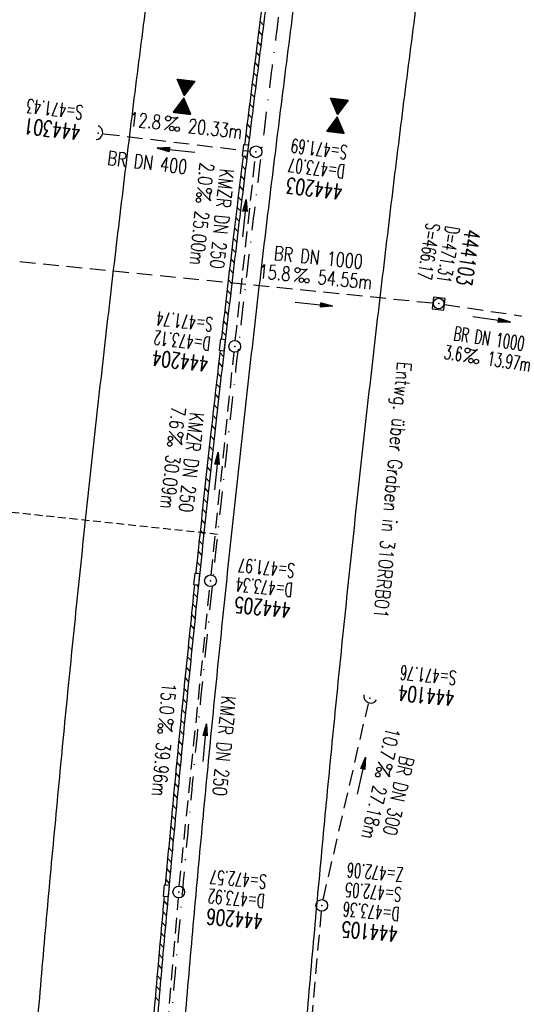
# Model space of a CAD drawing. Extents: x 459406 to 461721, y 413308 to 423218.
# Tile 118 of 256: x 460991 to 461054, y 417390 to 417516. Entities that reach past the tile are written whole.
import ezdxf
from ezdxf.enums import TextEntityAlignment as Align

# ---------------------------------------------------------------- set-up
doc = ezdxf.new("R2010")
doc.units = 0
doc.header["$LTSCALE"] = 2
doc.header["$MEASUREMENT"] = 0
for name, pattern in [('AUSGEZOGEN', [0]), ('GESTRICH-X2', [1.5, 1, -0.5]), ('GESTRICHELT', [0.75, 0.5, -0.25]), ('STRICHPT-X3', [3, 1.5, -0.75, 0, -0.75])]:
    doc.linetypes.add(name, pattern=pattern)
doc.layers.get('0').update_dxf_attribs({"linetype": 'AUSGEZOGEN'})
for name, color, linetype in [('ACHSE', 1, 'STRICHPT-X3'), ('FBR', 8, 'CONTINUOUS'), ('GEF', 7, 'AUSGEZOGEN'), ('HEKTOM', 1, 'GESTRICHELT'), ('KANAL', 7, 'GESTRICH-X2'), ('PFEIL', 7, 'CONTINUOUS'), ('RINNE', 200, 'CONTINUOUS'), ('SCHACHTNR', 6, 'CONTINUOUS'), ('SCHRIFT', 7, 'AUSGEZOGEN'), ('SCHSYMBOL', 7, 'AUSGEZOGEN'), ('TEXTO', 4, 'CONTINUOUS'), ('TEXTU', 4, 'CONTINUOUS')]:
    doc.layers.add(name, color=color, linetype=linetype)
doc.styles.add('ROMANS', font='romans.shx', dxfattribs={"width": 0.8})

# ---------------------------------------------------------------- blocks, each defined once
blk = doc.blocks.new('PROM')
blk.add_line((1.57, 1.82), (0.02, 0.02))
for centre, radius in [((0.32, 1.51), 0.317), ((0.94, 0.29), 0.283), ((1.64, 0.29), 0.283)]:
    blk.add_circle(centre, radius)
blk.add_arc((0.99, 2.68), 1.03, 239.1414, 303.3549)
blk = doc.blocks.new('PFEIL2')
at = {"color": 0}
for p, q in [((0.88, 0), (-2.4, -0.01)), ((0.88, -0.27), (0.88, 0.28)), ((0.88, 0.28), (2.43, 0.01)), ((0.91, 0.27), (0.88, 0.26)), ((0.97, 0.26), (0.88, 0.25)), ((1.02, 0.25), (0.88, 0.23)), ((1.07, 0.24), (0.88, 0.21)), ((1.13, 0.23), (0.88, 0.19)), ((1.18, 0.22), (0.88, 0.17)), ((1.24, 0.21), (0.88, 0.15)), ((1.29, 0.21), (0.88, 0.14)), ((1.34, 0.2), (0.88, 0.12)), ((1.4, 0.19), (0.88, 0.1)), ((1.45, 0.18), (0.88, 0.08)), ((1.51, 0.17), (0.88, 0.06)), ((1.56, 0.16), (0.88, 0.04)), ((1.61, 0.15), (0.88, 0.02)), ((1.67, 0.14), (0.88, 0.01)), ((1.72, 0.13), (0.88, -0.01)), ((1.78, 0.12), (0.88, -0.03)), ((1.83, 0.11), (0.88, -0.05)), ((1.88, 0.1), (0.88, -0.07)), ((1.94, 0.09), (0.88, -0.09)), ((2.05, 0.08), (0.88, -0.12)), ((1.99, 0.08), (0.88, -0.11)), ((2.1, 0.07), (0.88, -0.14)), ((2.15, 0.06), (0.88, -0.16)), ((2.21, 0.05), (0.88, -0.18)), ((2.26, 0.04), (0.88, -0.2)), ((2.32, 0.03), (0.88, -0.22)), ((2.37, 0.02), (0.88, -0.23)), ((2.42, 0.01), (0.88, -0.25)), ((2.43, 0.01), (0.88, -0.27))]:
    blk.add_line(p, q, dxfattribs=at)
blk = doc.blocks.new('20')
blk.add_lwpolyline([(-0.75, -0.75), (0.75, -0.75), (0.75, 0.75), (-0.75, 0.75)], close=True)
blk.add_circle((0, 0), 0.676)
blk.add_point((0, 0))
blk = doc.blocks.new('40')
at = {"color": 0}
blk.add_arc((0.02, 0.31), 0.91, 192.5363, 347.4637, dxfattribs=at)
blk.add_point((0, 0), dxfattribs=at)
blk = doc.blocks.new('GST')
at = {"color": 0}
blk.add_circle((0, 0), 0.75, dxfattribs=at)
blk.add_point((0, 0), dxfattribs=at)
blk = doc.blocks.new('10')
blk.add_blockref('GST', (0, 0))
blk = doc.blocks.new('42')
at = {"color": 0}
blk.add_arc((-0.02, -0.31), 0.91, 12.5363, 167.4637, dxfattribs=at)
blk.add_point((0, 0), dxfattribs=at)
blk = doc.blocks.new('*X12')
at = {"color": 0}
for p, q in [((379.636, 182.407), (379.645, 182.415)), ((379.64, 182.401), (379.654, 182.415)), ((379.643, 182.395), (379.663, 182.415)), ((379.646, 182.39), (379.672, 182.415)), ((379.649, 182.384), (379.68, 182.415)), ((379.653, 182.379), (379.689, 182.415)), ((379.656, 182.373), (379.698, 182.415)), ((379.659, 182.367), (379.707, 182.415)), ((379.662, 182.362), (379.716, 182.415)), ((379.665, 182.356), (379.725, 182.415)), ((379.669, 182.351), (379.733, 182.415)), ((379.672, 182.345), (379.742, 182.415)), ((379.675, 182.339), (379.751, 182.415)), ((379.678, 182.334), (379.76, 182.415)), ((379.682, 182.328), (379.769, 182.415)), ((379.685, 182.323), (379.778, 182.415)), ((379.688, 182.317), (379.786, 182.415)), ((379.691, 182.311), (379.795, 182.415)), ((379.695, 182.306), (379.804, 182.415)), ((379.698, 182.3), (379.813, 182.415)), ((379.701, 182.295), (379.822, 182.415)), ((379.704, 182.289), (379.831, 182.415)), ((379.708, 182.283), (379.839, 182.415)), ((379.711, 182.278), (379.848, 182.415)), ((379.714, 182.272), (379.857, 182.415)), ((379.717, 182.267), (379.866, 182.415)), ((379.72, 182.261), (379.875, 182.415)), ((379.724, 182.255), (379.884, 182.415)), ((379.727, 182.25), (379.892, 182.415)), ((379.73, 182.244), (379.901, 182.415)), ((379.733, 182.239), (379.91, 182.415)), ((379.737, 182.233), (379.919, 182.415)), ((379.74, 182.227), (379.928, 182.415)), ((379.743, 182.222), (379.937, 182.415)), ((379.746, 182.216), (379.946, 182.415)), ((379.75, 182.21), (379.954, 182.415)), ((379.753, 182.205), (379.963, 182.415)), ((379.756, 182.199), (379.972, 182.415)), ((379.759, 182.194), (379.981, 182.415)), ((379.763, 182.188), (379.99, 182.415)), ((379.766, 182.182), (379.999, 182.415)), ((379.769, 182.177), (380.007, 182.415)), ((379.772, 182.171), (380.016, 182.415)), ((379.775, 182.166), (380.025, 182.415)), ((379.779, 182.16), (380.034, 182.415)), ((379.782, 182.154), (380.043, 182.415)), ((379.785, 182.149), (380.052, 182.415)), ((379.788, 182.143), (380.06, 182.415)), ((379.792, 182.138), (380.069, 182.415)), ((379.795, 182.132), (380.078, 182.415)), ((379.798, 182.126), (380.087, 182.415)), ((379.801, 182.121), (380.096, 182.415)), ((379.805, 182.115), (380.105, 182.415)), ((379.808, 182.11), (380.113, 182.415)), ((379.811, 182.104), (380.122, 182.415)), ((379.814, 182.098), (380.131, 182.415)), ((379.818, 182.093), (380.14, 182.415)), ((379.821, 182.087), (380.149, 182.415)), ((379.824, 182.082), (380.158, 182.415)), ((379.827, 182.076), (380.166, 182.415)), ((379.83, 182.07), (380.175, 182.415)), ((379.834, 182.065), (380.184, 182.415)), ((379.837, 182.059), (380.193, 182.415)), ((379.84, 182.054), (380.202, 182.415)), ((379.843, 182.048), (380.211, 182.415)), ((379.847, 182.042), (380.22, 182.415)), ((379.85, 182.037), (380.228, 182.415)), ((379.853, 182.031), (380.237, 182.415)), ((379.856, 182.026), (380.246, 182.415)), ((379.86, 182.02), (380.255, 182.415)), ((379.863, 182.014), (380.264, 182.415)), ((379.866, 182.009), (380.273, 182.415)), ((379.869, 182.003), (380.281, 182.415)), ((379.873, 181.998), (380.29, 182.415)), ((379.876, 181.992), (380.299, 182.415)), ((379.879, 181.986), (380.308, 182.415)), ((379.882, 181.981), (380.317, 182.415)), ((379.885, 181.975), (380.326, 182.415)), ((379.889, 181.97), (380.334, 182.415)), ((379.892, 181.964), (380.343, 182.415)), ((379.895, 181.958), (380.352, 182.415)), ((379.898, 181.953), (380.361, 182.415)), ((379.902, 181.947), (380.37, 182.415)), ((379.905, 181.942), (380.379, 182.415)), ((379.908, 181.936), (380.387, 182.415)), ((379.911, 181.93), (380.396, 182.415)), ((379.915, 181.925), (380.405, 182.415)), ((379.918, 181.919), (380.414, 182.415)), ((379.921, 181.914), (380.423, 182.415)), ((379.924, 181.908), (380.432, 182.415)), ((379.928, 181.902), (380.44, 182.415)), ((379.931, 181.897), (380.449, 182.415)), ((379.934, 181.891), (380.458, 182.415)), ((379.937, 181.885), (380.467, 182.415)), ((379.94, 181.88), (380.476, 182.415)), ((379.944, 181.874), (380.485, 182.415)), ((379.947, 181.869), (380.494, 182.415)), ((379.95, 181.863), (380.502, 182.415)), ((379.953, 181.857), (380.511, 182.415)), ((379.957, 181.852), (380.52, 182.415)), ((379.96, 181.846), (380.529, 182.415)), ((379.963, 181.841), (380.538, 182.415)), ((379.966, 181.835), (380.547, 182.415)), ((379.97, 181.829), (380.555, 182.415)), ((379.973, 181.824), (380.564, 182.415)), ((379.976, 181.818), (380.573, 182.415)), ((379.979, 181.813), (380.582, 182.415)), ((379.983, 181.807), (380.591, 182.415)), ((379.986, 181.801), (380.6, 182.415)), ((379.989, 181.796), (380.608, 182.415)), ((379.992, 181.79), (380.617, 182.415)), ((379.995, 181.785), (380.626, 182.415)), ((379.999, 181.779), (380.635, 182.415)), ((380.002, 181.773), (380.644, 182.415)), ((380.005, 181.768), (380.653, 182.415)), ((380.008, 181.762), (380.661, 182.415)), ((380.012, 181.757), (380.67, 182.415)), ((380.015, 181.751), (380.679, 182.415)), ((380.018, 181.745), (380.688, 182.415)), ((380.021, 181.74), (380.697, 182.415)), ((380.025, 181.734), (380.706, 182.415)), ((380.028, 181.729), (380.714, 182.415)), ((380.031, 181.723), (380.723, 182.415)), ((380.034, 181.717), (380.732, 182.415)), ((380.038, 181.712), (380.741, 182.415)), ((380.041, 181.706), (380.75, 182.415)), ((380.044, 181.701), (380.759, 182.415)), ((380.047, 181.695), (380.768, 182.415)), ((380.05, 181.689), (380.776, 182.415)), ((380.054, 181.684), (380.785, 182.415)), ((380.057, 181.678), (380.794, 182.415)), ((380.06, 181.673), (380.803, 182.415)), ((380.063, 181.667), (380.812, 182.415)), ((380.067, 181.661), (380.821, 182.415)), ((380.07, 181.656), (380.829, 182.415)), ((380.073, 181.65), (380.838, 182.415)), ((380.076, 181.645), (380.847, 182.415)), ((380.08, 181.639), (380.856, 182.415)), ((380.083, 181.633), (380.865, 182.415)), ((380.086, 181.628), (380.874, 182.415)), ((380.089, 181.622), (380.882, 182.415)), ((380.093, 181.617), (380.891, 182.415)), ((380.096, 181.611), (380.9, 182.415)), ((380.099, 181.605), (380.909, 182.415)), ((380.102, 181.6), (380.918, 182.415)), ((380.105, 181.594), (380.927, 182.415)), ((380.109, 181.588), (380.935, 182.415)), ((380.112, 181.583), (380.944, 182.415)), ((380.115, 181.577), (380.953, 182.415)), ((380.118, 181.572), (380.962, 182.415)), ((380.122, 181.566), (380.971, 182.415)), ((380.125, 181.56), (380.98, 182.415)), ((380.128, 181.555), (380.988, 182.415)), ((380.131, 181.549), (380.997, 182.415)), ((380.135, 181.544), (381.006, 182.415)), ((380.138, 181.538), (381.015, 182.415)), ((380.141, 181.532), (381.024, 182.415)), ((380.144, 181.527), (381.033, 182.415)), ((380.148, 181.521), (381.042, 182.415)), ((380.151, 181.516), (381.05, 182.415)), ((380.154, 181.51), (381.059, 182.415)), ((380.157, 181.504), (381.068, 182.415)), ((380.16, 181.499), (381.077, 182.415)), ((380.164, 181.493), (381.086, 182.415)), ((380.167, 181.488), (381.095, 182.415)), ((380.17, 181.482), (381.103, 182.415)), ((380.173, 181.476), (381.112, 182.415)), ((380.177, 181.471), (381.121, 182.415)), ((380.18, 181.465), (381.13, 182.415)), ((380.183, 181.46), (381.139, 182.415)), ((380.186, 181.454), (381.148, 182.415)), ((380.19, 181.448), (381.156, 182.415)), ((380.193, 181.443), (381.165, 182.415)), ((380.196, 181.437), (381.174, 182.415)), ((380.199, 181.432), (381.183, 182.415)), ((380.203, 181.426), (381.192, 182.415)), ((380.206, 181.42), (381.201, 182.415)), ((380.209, 181.415), (381.209, 182.415)), ((380.212, 181.409), (381.218, 182.415)), ((380.215, 181.404), (381.227, 182.415)), ((380.219, 181.398), (381.236, 182.415)), ((380.222, 181.392), (381.245, 182.415)), ((380.225, 181.387), (381.254, 182.415)), ((380.228, 181.381), (381.262, 182.415)), ((380.232, 181.376), (381.271, 182.415)), ((380.235, 181.37), (381.28, 182.415)), ((380.238, 181.364), (381.289, 182.415)), ((380.241, 181.359), (381.298, 182.415)), ((380.245, 181.353), (381.307, 182.415)), ((380.248, 181.348), (381.316, 182.415)), ((380.251, 181.342), (381.324, 182.415)), ((380.254, 181.336), (381.333, 182.415)), ((380.258, 181.331), (381.342, 182.415)), ((380.261, 181.325), (381.351, 182.415)), ((380.27, 181.308), (381.344, 182.382)), ((380.274, 181.303), (381.332, 182.361)), ((380.277, 181.297), (381.32, 182.34)), ((380.28, 181.292), (381.308, 182.32)), ((380.283, 181.286), (381.296, 182.299)), ((380.287, 181.28), (381.284, 182.278)), ((380.29, 181.275), (381.272, 182.257)), ((380.293, 181.269), (381.26, 182.236)), ((380.296, 181.263), (381.248, 182.215)), ((380.3, 181.258), (381.236, 182.194)), ((380.303, 181.252), (381.224, 182.173)), ((380.306, 181.247), (381.212, 182.152)), ((380.309, 181.241), (381.2, 182.131)), ((380.313, 181.235), (381.187, 182.11)), ((380.316, 181.23), (381.175, 182.089)), ((380.319, 181.224), (381.163, 182.069)), ((380.322, 181.219), (381.151, 182.048)), ((380.325, 181.213), (381.139, 182.027)), ((380.329, 181.207), (381.127, 182.006)), ((380.332, 181.202), (381.115, 181.985)), ((380.335, 181.196), (381.103, 181.964)), ((380.338, 181.191), (381.091, 181.943)), ((380.342, 181.185), (381.079, 181.922)), ((380.345, 181.179), (381.067, 181.901)), ((380.348, 181.174), (381.055, 181.88)), ((380.351, 181.168), (381.043, 181.859)), ((380.355, 181.163), (381.031, 181.839)), ((380.358, 181.157), (381.018, 181.818)), ((380.361, 181.151), (381.006, 181.797)), ((380.364, 181.146), (380.994, 181.776)), ((380.368, 181.14), (380.982, 181.755)), ((380.371, 181.135), (380.97, 181.734)), ((380.374, 181.129), (380.958, 181.713)), ((380.377, 181.123), (380.946, 181.692)), ((380.38, 181.118), (380.934, 181.671)), ((380.384, 181.112), (380.922, 181.65)), ((380.387, 181.107), (380.91, 181.629)), ((380.39, 181.101), (380.898, 181.608)), ((380.393, 181.095), (380.886, 181.588)), ((380.397, 181.09), (380.874, 181.567)), ((380.4, 181.084), (380.861, 181.546)), ((380.403, 181.079), (380.849, 181.525)), ((380.406, 181.073), (380.837, 181.504)), ((380.41, 181.067), (380.825, 181.483)), ((380.413, 181.062), (380.813, 181.462)), ((380.416, 181.056), (380.801, 181.441)), ((380.419, 181.051), (380.789, 181.42)), ((380.423, 181.045), (380.777, 181.399)), ((380.426, 181.039), (380.765, 181.378)), ((380.429, 181.034), (380.753, 181.358)), ((380.432, 181.028), (380.741, 181.337)), ((380.435, 181.023), (380.729, 181.316)), ((380.439, 181.017), (380.717, 181.295)), ((380.442, 181.011), (380.705, 181.274)), ((380.445, 181.006), (380.692, 181.253)), ((380.448, 181), (380.68, 181.232)), ((379.629, 179.164), (380.73, 180.265)), ((379.641, 179.185), (380.727, 180.271)), ((379.642, 179.169), (380.733, 180.26)), ((379.653, 179.206), (380.724, 180.277)), ((379.665, 179.227), (380.72, 180.282)), ((379.677, 179.248), (380.717, 180.288)), ((379.689, 179.269), (380.714, 180.293)), ((379.701, 179.289), (380.711, 180.299)), ((379.713, 179.31), (380.708, 180.305)), ((379.725, 179.331), (380.704, 180.31)), ((379.737, 179.352), (380.701, 180.316)), ((379.749, 179.373), (380.698, 180.321)), ((379.762, 179.394), (380.695, 180.327)), ((379.774, 179.415), (380.691, 180.333)), ((379.786, 179.436), (380.688, 180.338)), ((379.798, 179.457), (380.685, 180.344)), ((379.81, 179.478), (380.682, 180.349)), ((379.822, 179.499), (380.678, 180.355)), ((379.834, 179.519), (380.675, 180.361)), ((379.846, 179.54), (380.672, 180.366)), ((379.858, 179.561), (380.669, 180.372)), ((379.87, 179.582), (380.665, 180.378)), ((379.882, 179.603), (380.662, 180.383)), ((379.894, 179.624), (380.659, 180.389)), ((379.906, 179.645), (380.656, 180.394)), ((379.919, 179.666), (380.653, 180.4)), ((379.931, 179.687), (380.649, 180.406)), ((379.943, 179.708), (380.646, 180.411)), ((379.955, 179.729), (380.643, 180.417)), ((379.967, 179.75), (380.64, 180.422)), ((379.979, 179.77), (380.636, 180.428)), ((379.991, 179.791), (380.633, 180.434)), ((380.003, 179.812), (380.63, 180.439)), ((380.015, 179.833), (380.627, 180.445)), ((380.027, 179.854), (380.623, 180.45)), ((380.039, 179.875), (380.62, 180.456)), ((380.051, 179.896), (380.617, 180.462)), ((380.063, 179.917), (380.614, 180.467)), ((380.075, 179.938), (380.61, 180.473)), ((380.088, 179.959), (380.607, 180.478)), ((380.1, 179.98), (380.604, 180.484)), ((380.112, 180), (380.601, 180.49)), ((380.124, 180.021), (380.598, 180.495)), ((380.136, 180.042), (380.594, 180.501)), ((380.148, 180.063), (380.591, 180.506)), ((380.16, 180.084), (380.588, 180.512)), ((380.172, 180.105), (380.585, 180.518)), ((380.184, 180.126), (380.581, 180.523)), ((380.196, 180.147), (380.578, 180.529)), ((380.208, 180.168), (380.575, 180.534)), ((380.22, 180.189), (380.572, 180.54)), ((380.232, 180.21), (380.568, 180.546)), ((380.245, 180.231), (380.565, 180.551)), ((380.257, 180.251), (380.562, 180.557)), ((380.269, 180.272), (380.559, 180.562)), ((380.281, 180.293), (380.555, 180.568)), ((380.293, 180.314), (380.552, 180.574)), ((380.305, 180.335), (380.549, 180.579)), ((380.317, 180.356), (380.546, 180.585)), ((380.329, 180.377), (380.543, 180.59)), ((380.341, 180.398), (380.539, 180.596)), ((380.353, 180.419), (380.536, 180.602)), ((380.365, 180.44), (380.533, 180.607)), ((380.377, 180.461), (380.53, 180.613)), ((380.389, 180.481), (380.526, 180.618)), ((380.401, 180.502), (380.523, 180.624)), ((380.414, 180.523), (380.52, 180.63)), ((380.426, 180.544), (380.517, 180.635)), ((380.438, 180.565), (380.513, 180.641)), ((380.45, 180.586), (380.51, 180.646)), ((380.452, 180.995), (380.668, 181.211)), ((380.455, 180.989), (380.656, 181.19)), ((380.458, 180.983), (380.644, 181.169)), ((380.461, 180.978), (380.632, 181.148)), ((380.462, 180.607), (380.507, 180.652)), ((380.465, 180.972), (380.62, 181.127)), ((380.468, 180.966), (380.608, 181.107)), ((380.471, 180.961), (380.596, 181.086)), ((380.474, 180.955), (380.584, 181.065)), ((380.474, 180.628), (380.504, 180.658)), ((380.478, 180.95), (380.572, 181.044)), ((380.481, 180.944), (380.56, 181.023)), ((380.484, 180.938), (380.548, 181.002)), ((380.486, 180.649), (380.5, 180.663)), ((380.487, 180.933), (380.535, 180.981)), ((380.49, 180.927), (380.523, 180.96)), ((380.494, 180.922), (380.511, 180.939)), ((379.651, 179.169), (380.737, 180.254)), ((379.66, 179.169), (380.74, 180.249)), ((379.669, 179.169), (380.743, 180.243)), ((379.678, 179.169), (380.746, 180.237)), ((379.686, 179.169), (380.75, 180.232)), ((379.695, 179.169), (380.753, 180.226)), ((379.704, 179.169), (380.756, 180.221)), ((379.713, 179.169), (380.759, 180.215)), ((379.722, 179.169), (380.763, 180.209)), ((379.731, 179.169), (380.766, 180.204)), ((379.739, 179.169), (380.769, 180.198)), ((379.748, 179.169), (380.772, 180.193)), ((379.757, 179.169), (380.775, 180.187)), ((379.766, 179.169), (380.779, 180.181)), ((379.775, 179.169), (380.782, 180.176)), ((379.784, 179.169), (380.785, 180.17)), ((379.792, 179.169), (380.788, 180.165)), ((379.801, 179.169), (380.792, 180.159)), ((379.81, 179.169), (380.795, 180.153)), ((379.819, 179.169), (380.798, 180.148)), ((379.828, 179.169), (380.801, 180.142)), ((379.837, 179.169), (380.805, 180.137)), ((379.845, 179.169), (380.808, 180.131)), ((379.854, 179.169), (380.811, 180.125)), ((379.863, 179.169), (380.814, 180.12)), ((379.872, 179.169), (380.818, 180.114)), ((379.881, 179.169), (380.821, 180.109)), ((379.89, 179.169), (380.824, 180.103)), ((379.899, 179.169), (380.827, 180.097)), ((379.907, 179.169), (380.83, 180.092)), ((379.916, 179.169), (380.834, 180.086)), ((379.925, 179.169), (380.837, 180.081)), ((379.934, 179.169), (380.84, 180.075)), ((379.943, 179.169), (380.843, 180.069)), ((379.952, 179.169), (380.847, 180.064)), ((379.96, 179.169), (380.85, 180.058)), ((379.969, 179.169), (380.853, 180.052)), ((379.978, 179.169), (380.856, 180.047)), ((379.987, 179.169), (380.86, 180.041)), ((379.996, 179.169), (380.863, 180.036)), ((380.005, 179.169), (380.866, 180.03)), ((380.013, 179.169), (380.869, 180.024)), ((380.022, 179.169), (380.873, 180.019)), ((380.031, 179.169), (380.876, 180.013)), ((380.04, 179.169), (380.879, 180.008)), ((380.049, 179.169), (380.882, 180.002)), ((380.058, 179.169), (380.885, 179.996)), ((380.066, 179.169), (380.889, 179.991)), ((380.075, 179.169), (380.892, 179.985)), ((380.084, 179.169), (380.895, 179.98)), ((380.093, 179.169), (380.898, 179.974)), ((380.102, 179.169), (380.902, 179.968)), ((380.111, 179.169), (380.905, 179.963)), ((380.119, 179.169), (380.908, 179.957)), ((380.128, 179.169), (380.911, 179.952)), ((380.137, 179.169), (380.915, 179.946)), ((380.146, 179.169), (380.918, 179.94)), ((380.155, 179.169), (380.921, 179.935)), ((380.164, 179.169), (380.924, 179.929)), ((380.173, 179.169), (380.928, 179.924)), ((380.181, 179.169), (380.931, 179.918)), ((380.19, 179.169), (380.934, 179.912)), ((380.199, 179.169), (380.937, 179.907)), ((380.208, 179.169), (380.94, 179.901)), ((380.217, 179.169), (380.944, 179.896)), ((380.226, 179.169), (380.947, 179.89)), ((380.234, 179.169), (380.95, 179.884)), ((380.243, 179.169), (380.953, 179.879)), ((380.252, 179.169), (380.957, 179.873)), ((380.261, 179.169), (380.96, 179.868)), ((380.27, 179.169), (380.963, 179.862)), ((380.279, 179.169), (380.966, 179.856)), ((380.287, 179.169), (380.97, 179.851)), ((380.296, 179.169), (380.973, 179.845)), ((380.305, 179.169), (380.976, 179.84)), ((380.314, 179.169), (380.979, 179.834)), ((380.323, 179.169), (380.983, 179.828)), ((380.332, 179.169), (380.986, 179.823)), ((380.34, 179.169), (380.989, 179.817)), ((380.349, 179.169), (380.992, 179.812)), ((380.358, 179.169), (380.995, 179.806)), ((380.367, 179.169), (380.999, 179.8)), ((380.376, 179.169), (381.002, 179.795)), ((380.385, 179.169), (381.005, 179.789)), ((380.394, 179.169), (381.008, 179.784)), ((380.402, 179.169), (381.012, 179.778)), ((380.411, 179.169), (381.015, 179.772)), ((380.42, 179.169), (381.018, 179.767)), ((380.429, 179.169), (381.021, 179.761)), ((380.438, 179.169), (381.025, 179.756)), ((380.447, 179.169), (381.028, 179.75)), ((380.455, 179.169), (381.031, 179.744)), ((380.464, 179.169), (381.034, 179.739)), ((380.473, 179.169), (381.038, 179.733)), ((380.482, 179.169), (381.041, 179.727)), ((380.491, 179.169), (381.044, 179.722)), ((380.5, 179.169), (381.047, 179.716)), ((380.508, 179.169), (381.05, 179.711)), ((380.517, 179.169), (381.054, 179.705)), ((380.526, 179.169), (381.057, 179.699)), ((380.535, 179.169), (381.06, 179.694)), ((380.544, 179.169), (381.063, 179.688)), ((380.553, 179.169), (381.067, 179.683)), ((380.561, 179.169), (381.07, 179.677)), ((380.57, 179.169), (381.073, 179.671)), ((380.579, 179.169), (381.076, 179.666)), ((380.588, 179.169), (381.08, 179.66)), ((380.597, 179.169), (381.083, 179.655)), ((380.606, 179.169), (381.086, 179.649)), ((380.614, 179.169), (381.089, 179.643)), ((380.623, 179.169), (381.093, 179.638)), ((380.632, 179.169), (381.096, 179.632)), ((380.641, 179.169), (381.099, 179.627)), ((380.65, 179.169), (381.102, 179.621)), ((380.659, 179.169), (381.105, 179.615)), ((380.668, 179.169), (381.109, 179.61)), ((380.676, 179.169), (381.112, 179.604)), ((380.685, 179.169), (381.115, 179.599)), ((380.694, 179.169), (381.118, 179.593)), ((380.703, 179.169), (381.122, 179.587)), ((380.712, 179.169), (381.125, 179.582)), ((380.721, 179.169), (381.128, 179.576)), ((380.729, 179.169), (381.131, 179.571)), ((380.738, 179.169), (381.135, 179.565)), ((380.747, 179.169), (381.138, 179.559)), ((380.756, 179.169), (381.141, 179.554)), ((380.765, 179.169), (381.144, 179.548)), ((380.774, 179.169), (381.148, 179.543)), ((380.782, 179.169), (381.151, 179.537)), ((380.791, 179.169), (381.154, 179.531)), ((380.8, 179.169), (381.157, 179.526)), ((380.809, 179.169), (381.16, 179.52)), ((380.818, 179.169), (381.164, 179.515)), ((380.827, 179.169), (381.167, 179.509)), ((380.835, 179.169), (381.17, 179.503)), ((380.844, 179.169), (381.173, 179.498)), ((380.853, 179.169), (381.177, 179.492)), ((380.862, 179.169), (381.18, 179.487)), ((380.871, 179.169), (381.183, 179.481)), ((380.88, 179.169), (381.186, 179.475)), ((380.888, 179.169), (381.19, 179.47)), ((380.897, 179.169), (381.193, 179.464)), ((380.906, 179.169), (381.196, 179.459)), ((380.915, 179.169), (381.199, 179.453)), ((380.924, 179.169), (381.203, 179.447)), ((380.933, 179.169), (381.206, 179.442)), ((380.942, 179.169), (381.209, 179.436)), ((380.95, 179.169), (381.212, 179.43)), ((380.959, 179.169), (381.215, 179.425)), ((380.968, 179.169), (381.219, 179.419)), ((380.977, 179.169), (381.222, 179.414)), ((380.986, 179.169), (381.225, 179.408)), ((380.995, 179.169), (381.228, 179.402)), ((381.003, 179.169), (381.232, 179.397)), ((381.012, 179.169), (381.235, 179.391)), ((381.021, 179.169), (381.238, 179.386)), ((381.03, 179.169), (381.241, 179.38)), ((381.039, 179.169), (381.245, 179.374)), ((381.048, 179.169), (381.248, 179.369)), ((381.056, 179.169), (381.251, 179.363)), ((381.065, 179.169), (381.254, 179.358)), ((381.074, 179.169), (381.258, 179.352)), ((381.083, 179.169), (381.261, 179.346)), ((381.092, 179.169), (381.264, 179.341)), ((381.101, 179.169), (381.267, 179.335)), ((381.109, 179.169), (381.27, 179.33)), ((381.118, 179.169), (381.274, 179.324)), ((381.127, 179.169), (381.277, 179.318)), ((381.136, 179.169), (381.28, 179.313)), ((381.145, 179.169), (381.283, 179.307)), ((381.154, 179.169), (381.287, 179.302)), ((381.162, 179.169), (381.29, 179.296)), ((381.171, 179.169), (381.293, 179.29)), ((381.18, 179.169), (381.296, 179.285)), ((381.189, 179.169), (381.3, 179.279)), ((381.198, 179.169), (381.303, 179.274)), ((381.207, 179.169), (381.306, 179.268)), ((381.216, 179.169), (381.309, 179.262)), ((381.224, 179.169), (381.313, 179.257)), ((381.233, 179.169), (381.316, 179.251)), ((381.242, 179.169), (381.319, 179.246)), ((381.251, 179.169), (381.322, 179.24)), ((381.26, 179.169), (381.325, 179.234)), ((381.269, 179.169), (381.329, 179.229)), ((381.277, 179.169), (381.332, 179.223)), ((381.286, 179.169), (381.335, 179.218)), ((381.295, 179.169), (381.338, 179.212)), ((381.304, 179.169), (381.342, 179.206)), ((381.313, 179.169), (381.345, 179.201)), ((381.322, 179.169), (381.348, 179.195)), ((381.33, 179.169), (381.351, 179.19)), ((381.339, 179.169), (381.355, 179.184)), ((381.348, 179.169), (381.358, 179.178))]:
    blk.add_line(p, q, dxfattribs=at)
blk = doc.blocks.new('TIEFP')
at = {"color": 0}
for points in [[(0, 0.15), (-1.13, 2.12), (1.14, 2.12)], [(0, -0.17), (-1.13, -2.14), (1.14, -2.14)]]:
    blk.add_lwpolyline(points, close=True, dxfattribs=at)
at = {"color": 0, "xscale": 1.311372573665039, "yscale": 1.311372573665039, "zscale": 1.311372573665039}
blk.add_blockref('*X12', (-498.97, -237.1), dxfattribs=at)

msp = doc.modelspace()

# ---------------------------------------------------------------- linework, layer by layer
at = {"layer": 'ACHSE', "flags": 128}
msp.add_lwpolyline([(461161.88, 420437.76, -0.000001), (461165.78, 420419.42, -0.000002), (461167.09, 420413.31), (461177.49, 420364.41), (461187.91, 420315.5), (461193.11, 420291.05), (461198.32, 420266.6, 0.000013), (461200.55, 420256.1, -0.000008), (461202.78, 420245.61, -0.000126), (461202.84, 420245.34, -0.000011), (461203.52, 420242.15, -0.001203), (461205.52, 420232.59, -0.000771), (461208.59, 420217.67, -0.001324), (461210.77, 420206.86, -0.001044), (461213.46, 420193.14, -0.001041), (461215.82, 420180.84, -0.001046), (461218.13, 420168.58, -0.001043), (461220.38, 420156.31, -0.00104), (461222.59, 420143.98, -0.00104), (461224.74, 420131.65, -0.001043), (461226.84, 420119.35, -0.001046), (461228.88, 420107.04, -0.001042), (461230.89, 420094.68, -0.001044), (461232.83, 420082.32, -0.001045), (461234.73, 420069.98, -0.001048), (461236.57, 420057.6, -0.00105), (461238.36, 420045.24, -0.001042), (461240.1, 420032.88, -0.00104), (461241.79, 420020.48, -0.001038), (461243.43, 420008.07, -0.00104), (461245.01, 419995.69, -0.001048), (461246.55, 419983.28, -0.001048), (461248.03, 419970.87, -0.001045), (461249.46, 419958.47, -0.001042), (461250.84, 419946.03, -0.00104), (461252.16, 419933.58, -0.001043), (461253.44, 419921.16, -0.001047), (461254.66, 419908.73, -0.001046), (461255.83, 419896.28, -0.001044), (461256.95, 419883.83, -0.001044), (461258.01, 419871.37, -0.001042), (461259.03, 419858.92, -0.001041), (461259.99, 419846.45, -0.001045), (461260.9, 419833.96, -0.00105), (461261.76, 419821.51, -0.001044), (461262.56, 419809.09, -0.001035), (461263.31, 419796.56, -0.001039), (461264.02, 419784.01, -0.001052), (461264.67, 419771.6, -0.001051), (461265.26, 419759.2, -0.001036), (461265.81, 419746.63, -0.001035), (461266.31, 419734.06, -0.001048), (461266.74, 419721.64, -0.001053), (461267.13, 419709.21, -0.001043), (461267.47, 419696.65, -0.001038), (461267.78, 419683.02, -0.001246), (461267.99, 419671.66, -0.000845), (461268.2, 419656.35, -0.001335), (461268.29, 419646.66, -0.000076), (461268.34, 419639.67, -0.000344), (461268.35, 419638.12, -0.000008), (461268.39, 419629.89, 0.000017), (461268.44, 419621.66, 0.000001), (461268.5, 419609.16, -0.000009), (461268.57, 419596.66, -0.000011), (461268.64, 419584.16, 0.000013), (461268.7, 419571.66, 0.000007), (461268.77, 419559.16, -0.00001), (461268.84, 419546.66), (461269.1, 419496.66), (461269.37, 419446.66), (461269.63, 419396.66), (461269.9, 419346.67), (461270.16, 419296.67), (461270.43, 419246.67), (461270.69, 419196.67), (461270.96, 419146.67), (461271.22, 419096.67), (461271.49, 419046.67), (461271.75, 418996.67, -0.00001), (461271.82, 418984.17, 0.000007), (461271.88, 418971.67, 0.000013), (461271.95, 418959.17, -0.00001), (461272.02, 418946.67, -0.00001), (461272.08, 418934.17, 0.00001), (461272.15, 418921.67, 0.00001), (461272.21, 418909.17, -0.00001), (461272.28, 418896.67, -0.00001), (461272.35, 418884.17, 0.00001), (461272.41, 418871.67, 0.00001), (461272.48, 418859.17, -0.000008), (461272.55, 418846.67, -0.000012), (461272.61, 418834.17, 0.000001), (461272.68, 418821.67, 0.000028), (461272.72, 418813.34, -0.000014), (461272.77, 418805, -0.000517), (461272.77, 418803.54, -0.00011), (461272.79, 418796.67, -0.00198), (461272.78, 418786.97, -0.001256), (461272.67, 418771.67, -0.001874), (461272.51, 418760.32, -0.00156), (461272.22, 418746.68, -0.001561), (461271.89, 418734.16, -0.001568), (461271.47, 418721.69, -0.001564), (461270.98, 418709.23, -0.001556), (461270.41, 418696.71, -0.001558), (461269.76, 418684.2, -0.001564), (461269.03, 418671.75, -0.001572), (461268.22, 418659.29, -0.001568), (461267.34, 418646.81, -0.001561), (461266.38, 418634.35, -0.001559), (461265.34, 418621.89, -0.001562), (461264.22, 418609.41, -0.001569), (461263.02, 418597, -0.001568), (461261.75, 418584.58, -0.001563), (461260.4, 418572.14, -0.001556), (461258.97, 418559.71, -0.001558), (461257.46, 418547.31, -0.001565), (461255.88, 418534.9, -0.001566), (461254.22, 418522.52, -0.001565), (461252.48, 418510.16, -0.001561), (461250.66, 418497.77, -0.001562), (461248.77, 418485.4, -0.001565), (461246.8, 418473.07, -0.001567), (461244.75, 418460.75, -0.001565), (461242.63, 418448.42, -0.001562), (461240.43, 418436.12, -0.001561), (461238.15, 418423.83, -0.001563), (461235.79, 418411.54, -0.001567), (461233.36, 418399.29, -0.001565), (461230.85, 418387.07, -0.00156), (461228.26, 418374.82, -0.001559), (461225.6, 418362.59, -0.001563), (461222.86, 418350.41, -0.001567), (461220.05, 418338.24, -0.001564), (461217.16, 418326.07, -0.001562), (461214.19, 418313.92, -0.001563), (461211.15, 418301.8, -0.001563), (461207.62, 418288.1, -0.002038), (461204.84, 418277.61, -0.001089), (461200.88, 418263.05, -0.001658), (461198.22, 418253.5, -0.000013), (461197.53, 418251.04, -0.000228), (461197.49, 418250.9, -0.000007), (461194.46, 418240.17, 0.000006), (461191.43, 418229.44), (461184.63, 418205.39), (461177.83, 418181.33, 0.000005), (461174.44, 418169.3, -0.000005), (461171.04, 418157.27, -0.000019), (461167.64, 418145.24, 0.000019), (461164.24, 418133.21), (461157.44, 418109.15), (461150.65, 418085.09, 0.000005), (461147.25, 418073.06, -0.000001), (461143.85, 418061.03, -0.000002), (461140.45, 418049.01, -0.000002), (461137.05, 418036.98, -0.000015), (461133.65, 418024.95, 0.000019), (461130.25, 418012.92), (461123.46, 417988.86), (461116.66, 417964.8, 0.000001), (461115.31, 417960.01, 0.000001), (461112.35, 417949.55, 0.000375), (461111.88, 417947.88, 0.000088), (461109.88, 417940.74, 0.001331), (461107.28, 417931.38, 0.000846), (461103.25, 417916.63, 0.001238), (461100.29, 417905.61, 0.001041), (461096.83, 417892.47, 0.001036), (461093.69, 417880.37, 0.001036), (461090.61, 417868.26, 0.001038), (461087.57, 417856.12, 0.00104), (461084.59, 417844, 0.001041), (461081.65, 417831.86, 0.001037), (461078.77, 417819.68, 0.001037), (461075.93, 417807.51, 0.001036), (461073.15, 417795.32, 0.001043), (461070.41, 417783.09, 0.001049), (461067.73, 417770.91, 0.00104), (461065.11, 417758.74, 0.001034), (461062.53, 417746.46, 0.00103), (461059.99, 417734.18, 0.001036), (461057.52, 417721.97, 0.001044), (461055.1, 417709.74, 0.001039), (461052.71, 417697.44, 0.00104), (461050.38, 417685.14, 0.001043), (461048.11, 417672.86, 0.001039), (461045.89, 417660.59, 0.001034), (461043.72, 417648.25, 0.001037), (461041.59, 417635.89, 0.001045), (461039.53, 417623.61, 0.001043), (461037.52, 417611.32, 0.001035), (461035.54, 417598.93, 0.001032), (461033.62, 417586.54, 0.001037), (461031.76, 417574.21, 0.001044), (461029.95, 417561.86, 0.001041), (461028.19, 417549.47, 0.001039), (461026.47, 417537.08, 0.00104), (461024.82, 417524.7, 0.001038), (461023.21, 417512.31, 0.001036), (461021.65, 417499.9, 0.001039), (461020.15, 417487.47, 0.001043), (461018.7, 417475.08, 0.001041), (461017.3, 417462.68, 0.001038), (461015.95, 417450.23, 0.001035), (461014.65, 417437.76, 0.00104), (461013.4, 417425.36, 0.001038), (461012.21, 417412.95, 0.001032), (461011.07, 417400.47, 0.001036), (461009.97, 417388, 0.001039), (461008.93, 417375.56, 0.001048), (461007.95, 417363.09, 0.001048), (461007.01, 417350.63, 0.001037), (461005.98, 417336.12, 0.001443), (461005.3, 417325.69, 0.000621), (461004.39, 417310.95, 0.000896), (461003.79, 417300.74, 0.000001), (461003.78, 417300.53, 0.000151), (461003.78, 417300.53, 0.000033), (461003.08, 417288.15, -0.000002), (461002.39, 417275.78), (461000.98, 417250.82), (460999.58, 417225.86), (460996.77, 417175.93), (460993.97, 417126.01, 0), (460992.56, 417101.05, 0), (460991.16, 417076.09), (460988.35, 417026.17, 0.000005), (460987.42, 417009.53, 0.000002), (460985.55, 416976.25)], format="xyb", dxfattribs=at)
at = {"layer": 'FBR'}
for points in [[(461163.85, 418068.37, -0.000001), (461160.45, 418056.35, -0.000002)], [(460971.38, 417027.13, 0.000005), (460970.45, 417010.48, 0.000002), (460968.57, 416977.2, 0.000002)], [(460986.61, 417026.27, 0.000005), (460985.67, 417009.63, 0.000002), (460983.8, 416976.35, 0.000002)], [(460990.1, 417026.07, 0.000005), (460989.17, 417009.43, 0.000002), (460987.3, 416976.15, 0.000002)], [(461005.58, 417025.2, 0.000005), (461004.64, 417008.56, 0.000002), (461002.77, 416975.28, 0.000002)], [(460986.11, 417289.1, -0.000002), (460985.41, 417276.73)], [(461001.33, 417288.25, -0.000002), (461000.64, 417275.88)], [(461004.83, 417288.05, -0.000002), (461004.13, 417275.68)], [(461020.3, 417287.18, -0.000002), (461019.61, 417274.81)], [(461007.96, 417526.92, 0.001038), (461006.35, 417514.46, 0.001036), (461004.78, 417501.98, 0.001039), (461003.27, 417489.48, 0.001043), (461001.81, 417477.02, 0.001041), (461000.4, 417464.55, 0.001038), (460999.04, 417452.03, 0.001035), (460997.73, 417439.49, 0.00104), (460996.48, 417427.02, 0.001038), (460995.29, 417414.54, 0.001032), (460994.13, 417401.99, 0.001036), (460993.04, 417389.45, 0.001039), (460991.99, 417376.94, 0.001048)], [(461023.08, 417524.93, 0.001038), (461021.47, 417512.53, 0.001036), (461019.92, 417500.11, 0.001039), (461018.41, 417487.68, 0.001043), (461016.96, 417475.28, 0.001041), (461015.56, 417462.87, 0.001038), (461014.21, 417450.41, 0.001035), (461012.91, 417437.94, 0.00104), (461011.66, 417425.53, 0.001038), (461010.47, 417413.11, 0.001032), (461009.32, 417400.62, 0.001036), (461008.23, 417388.15, 0.001039)], [(461026.55, 417524.47, 0.001038), (461024.95, 417512.09, 0.001036), (461023.39, 417499.69, 0.001039), (461021.88, 417487.26, 0.001043), (461020.44, 417474.88, 0.001041), (461019.04, 417462.48, 0.001038), (461017.69, 417450.04, 0.001035), (461016.39, 417437.59, 0.00104), (461015.14, 417425.19, 0.001038), (461013.95, 417412.79, 0.001032), (461012.81, 417400.31, 0.001036), (461011.72, 417387.85, 0.001039)], [(461041.92, 417522.45, 0.001038), (461040.32, 417510.13, 0.001036), (461038.77, 417497.79, 0.001039), (461037.28, 417485.43, 0.001043), (461035.83, 417473.11, 0.001041), (461034.44, 417460.78, 0.001038), (461033.1, 417448.4, 0.001035), (461031.81, 417436.01, 0.00104), (461030.57, 417423.67, 0.001038), (461029.39, 417411.34, 0.001032), (461028.25, 417398.93, 0.001036), (461027.16, 417386.53, 0.001039)]]:
    msp.add_lwpolyline(points, format="xyb", dxfattribs=at)
at = {"layer": 'HEKTOM'}
msp.add_line((461015.94, 417450.22), (460976.19, 417454.47), dxfattribs=at)
at = {"layer": 'KANAL'}
for p, q in [((461001.41, 417501.38), (461020.12, 417499.16)), ((461018.22, 417474.97), (461020.78, 417498.34)), ((460990.69, 417485.06), (461043.47, 417479.78)), ((461044.94, 417479.59), (461057.28, 417477.75)), ((461015.12, 417445.03), (461018.06, 417473.47)), ((461011.06, 417405.28), (461014.97, 417443.56)), ((461029.44, 417403.56), (461035.22, 417428.59)), ((461007.34, 417360.41), (461010.94, 417403.81)), ((461025.41, 417358.22), (461029.22, 417402.09))]:
    msp.add_line(p, q, dxfattribs=at)
at = {"layer": 'RINNE'}
for p, q in [((461021.38, 417515.74), (461021.82, 417515.25)), ((461021.21, 417514.43), (461021.65, 417513.93)), ((461021.05, 417513.11), (461021.49, 417512.62)), ((461020.88, 417511.8), (461021.32, 417511.31)), ((461020.71, 417510.49), (461021.15, 417509.99)), ((461020.54, 417509.17), (461020.99, 417508.68)), ((461020.38, 417507.86), (461020.82, 417507.36)), ((461020.21, 417506.54), (461020.65, 417506.05)), ((461020.05, 417505.22), (461020.49, 417504.73)), ((461019.88, 417503.91), (461020.33, 417503.41)), ((461019.72, 417502.59), (461020.16, 417502.1)), ((461019.56, 417501.27), (461020, 417500.78)), ((461019.34, 417498.52), (461019.67, 417498.14)), ((461019.07, 417497.31), (461019.51, 417496.82)), ((461018.91, 417495.99), (461019.35, 417495.5)), ((461018.75, 417494.67), (461019.19, 417494.18)), ((461018.59, 417493.35), (461019.03, 417492.86)), ((461018.43, 417492.03), (461018.87, 417491.53)), ((461018.27, 417490.71), (461018.71, 417490.21)), ((461018.11, 417489.38), (461018.55, 417488.89)), ((461017.95, 417488.06), (461018.4, 417487.56)), ((461017.79, 417486.74), (461018.24, 417486.24)), ((461017.64, 417485.41), (461018.08, 417484.91)), ((461017.48, 417484.09), (461017.93, 417483.59)), ((461017.32, 417482.76), (461017.77, 417482.26)), ((461017.17, 417481.43), (461017.61, 417480.93)), ((461017.01, 417480.1), (461017.46, 417479.61)), ((461016.86, 417478.78), (461017.3, 417478.28)), ((461016.71, 417477.45), (461017.15, 417476.95)), ((461016.55, 417476.12), (461017, 417475.62)), ((461016.25, 417473.46), (461016.69, 417472.96)), ((461016.1, 417472.13), (461016.54, 417471.63)), ((461015.94, 417470.8), (461016.39, 417470.3)), ((461015.79, 417469.46), (461016.24, 417468.96)), ((461015.64, 417468.13), (461016.09, 417467.63)), ((461015.49, 417466.8), (461015.94, 417466.3)), ((461015.34, 417465.46), (461015.79, 417464.96)), ((461015.2, 417464.13), (461015.64, 417463.63)), ((461015.05, 417462.79), (461015.5, 417462.29)), ((461014.9, 417461.46), (461015.35, 417460.96)), ((461014.75, 417460.12), (461015.2, 417459.62)), ((461014.61, 417458.79), (461015.06, 417458.28)), ((461014.46, 417457.45), (461014.91, 417456.95)), ((461014.32, 417456.11), (461014.76, 417455.61)), ((461014.17, 417454.77), (461014.62, 417454.27)), ((461014.03, 417453.43), (461014.48, 417452.93)), ((461013.88, 417452.09), (461014.33, 417451.59)), ((461013.74, 417450.75), (461014.19, 417450.25)), ((461013.6, 417449.41), (461014.05, 417448.91)), ((461013.46, 417448.07), (461013.9, 417447.56)), ((461013.31, 417446.73), (461013.76, 417446.22)), ((461013.17, 417445.38), (461013.29, 417445.25)), ((461013.3, 417443.74), (461013.48, 417443.54)), ((461012.89, 417442.69), (461013.34, 417442.19)), ((461012.75, 417441.35), (461013.2, 417440.85)), ((461012.61, 417440), (461013.06, 417439.5)), ((461012.48, 417438.66), (461012.93, 417438.15)), ((461012.34, 417437.31), (461012.79, 417436.81)), ((461012.2, 417435.96), (461012.65, 417435.46)), ((461012.06, 417434.62), (461012.52, 417434.11)), ((461011.93, 417433.27), (461012.38, 417432.76)), ((461011.79, 417431.92), (461012.24, 417431.41)), ((461011.66, 417430.57), (461012.11, 417430.06)), ((461011.52, 417429.22), (461011.98, 417428.71)), ((461011.39, 417427.87), (461011.84, 417427.36)), ((461011.26, 417426.52), (461011.71, 417426.01)), ((461011.12, 417425.16), (461011.58, 417424.66)), ((461010.99, 417423.81), (461011.44, 417423.3)), ((461010.86, 417422.46), (461011.31, 417421.95)), ((461010.73, 417421.1), (461011.18, 417420.6)), ((461010.6, 417419.75), (461011.05, 417419.24)), ((461010.47, 417418.39), (461010.92, 417417.89)), ((461010.34, 417417.04), (461010.79, 417416.53)), ((461010.21, 417415.68), (461010.66, 417415.17)), ((461010.08, 417414.32), (461010.54, 417413.82)), ((461009.95, 417412.97), (461010.41, 417412.46)), ((461009.83, 417411.61), (461010.28, 417411.1)), ((461009.7, 417410.25), (461010.15, 417409.74)), ((461009.57, 417408.89), (461010.03, 417408.38)), ((461009.45, 417407.53), (461009.9, 417407.02)), ((461009.32, 417406.17), (461009.78, 417405.66)), ((461009.08, 417403.44), (461009.53, 417402.93)), ((461008.95, 417402.08), (461009.41, 417401.57)), ((461008.83, 417400.72), (461009.29, 417400.21)), ((461008.71, 417399.35), (461009.16, 417398.84)), ((461008.59, 417397.99), (461009.04, 417397.48)), ((461008.46, 417396.62), (461008.92, 417396.11)), ((461008.34, 417395.26), (461008.8, 417394.74)), ((461008.22, 417393.89), (461008.68, 417393.38)), ((461008.11, 417392.52), (461008.56, 417392.01)), ((461007.99, 417391.15), (461008.44, 417390.64))]:
    msp.add_line(p, q, dxfattribs=at)
for points in [[(461001.33, 417288.25, -0.000002), (461000.64, 417275.88)], [(461023.08, 417524.93, 0.001038), (461021.47, 417512.53, 0.001036), (461019.92, 417500.11, 0.001039), (461018.41, 417487.68, 0.001043), (461016.96, 417475.28, 0.001041), (461015.56, 417462.87, 0.001038), (461014.21, 417450.41, 0.001035), (461012.91, 417437.94, 0.00104), (461011.66, 417425.53, 0.001038), (461010.47, 417413.11, 0.001032), (461009.32, 417400.62, 0.001036), (461008.23, 417388.15, 0.001039)], [(461022.38, 417523.43, 0.000907), (461020.98, 417512.6, 0.001036), (461019.42, 417500.18, 0.000013), (461019.4, 417500.02, 0.001043)], [(461019.22, 417498.53, 0.000902), (461017.91, 417487.74, 0.001043), (461016.46, 417475.33, 0.000013), (461016.44, 417475.18, 0.001038)], [(461016.27, 417473.69, 0.000903), (461015.06, 417462.92, 0.001038), (461013.71, 417450.47, 0.000432), (461013.16, 417445.26, 0.00104)], [(461013, 417443.77, 0.000479), (461012.41, 417437.99, 0.00104), (461011.16, 417425.58, 0.001038), (461009.97, 417413.16, 0.000636), (461009.26, 417405.47, 0.001036)], [(461009.12, 417403.97, 0.000273), (461008.83, 417400.67, 0.001036), (461007.73, 417388.19, 0.001039), (461006.69, 417375.74, 0.001048), (461005.7, 417363.27, 0.000226), (461005.5, 417360.58, 0.001037)]]:
    msp.add_lwpolyline(points, format="xyb", dxfattribs=at)
at = {"layer": 'SCHSYMBOL'}
for points in [[(461019.9, 417499.96), (461019.71, 417498.47), (461019.14, 417498.54), (461019.32, 417500.03)], [(461016.94, 417475.13), (461016.77, 417473.63), (461016.19, 417473.7), (461016.36, 417475.19)], [(461013.66, 417445.21), (461013.5, 417443.72), (461012.92, 417443.78), (461013.08, 417445.27)], [(461009.76, 417405.42), (461009.62, 417403.93), (461009.04, 417403.98), (461009.18, 417405.48)]]:
    msp.add_lwpolyline(points, close=True, dxfattribs=at)

# ---------------------------------------------------------------- block references
at = {"layer": 'GEF', "rotation": 353.222246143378}
for p in [(461011.65, 417506.13), (461031.27, 417503.71)]:
    msp.add_blockref('TIEFP', p, dxfattribs=at)
at = {"layer": 'PFEIL'}
for p, rotation in [((461010.65, 417499.29), 173.2375), ((461019.37, 417490.59), 83.76380000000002), ((461028.24, 417479.59), 354.2757), ((461050.97, 417477.68), 351.4760999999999), ((461015.79, 417458.29), 84.0861), ((461014.28, 417423.63), 84.1798), ((461034.32, 417419.41), 76.9782)]:
    msp.add_blockref('PFEIL2', p, dxfattribs=dict(at, rotation=rotation))
at = {"layer": 'SCHSYMBOL'}
for name, p, rotation in [('42', (461000.67, 417501.48), 262.9882), ('GST', (461020.86, 417499.08), 262.9864999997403), ('20', (461044.21, 417479.7), 263.3012), ('GST', (461018.15, 417474.23), 263.4627000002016), ('GST', (461015.05, 417444.3), 264.0356999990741), ('40', (461035.4, 417429.32), 337.6841395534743), ('GST', (461010.99, 417404.55), 264.7967000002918), ('10', (461029.27, 417402.84), 264.7975)]:
    msp.add_blockref(name, p, dxfattribs=dict(at, rotation=rotation))
at = {"layer": 'TEXTU'}
for p, rotation in [((461009.13, 417501.88), 353.2375), ((461013.38, 417494.56), 264.1758178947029), ((461025.7, 417482.49), 354.2757), ((461047.36, 417472.26), 351.4760999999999), ((461009.74, 417463.43), 263.5068234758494), ((461008.47, 417426.75), 264.6896317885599), ((461036.51, 417421.19), 257.2082996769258)]:
    msp.add_blockref('PROM', p, dxfattribs=dict(at, rotation=rotation))

# ---------------------------------------------------------------- texts
at = {"layer": 'SCHACHTNR', "style": 'ROMANS'}
for s, height, rotation, width, p in [('S=471.43', 1.8, 172.9882, 0.6, (460998.84, 417504.98)), ('444301', 2, 172.9882, 0.7, (460998.53, 417502.52)), ('S=471.69', 1.8, 172.9865, 0.6, (461032.63, 417499.89)), ('D=473.07', 1.8, 172.9865, 0.6, (461032.32, 417497.42)), ('444203', 2, 172.9865, 0.7, (461032.01, 417494.92)), ('S=466.17', 1.8, 260.8007, 0.6, (461042.64, 417490.07)), ('D=471.31', 1.8, 260.8007, 0.6, (461045.13, 417489.68)), ('444103', 2, 260.8007, 0.7, (461047.58, 417489.29)), ('S=471.74', 1.8, 173.4627, 0.6, (461015.43, 417477.92)), ('D=473.12', 1.8, 173.4627, 0.6, (461015.15, 417475.42)), ('444204', 2, 173.4627, 0.7, (461014.87, 417472.95)), ('S=471.97', 1.8, 174.0357, 0.6, (461025.88, 417446.47)), ('D=473.34', 1.8, 174.0357, 0.6, (461025.63, 417444)), ('444205', 2, 174.0357, 0.7, (461025.38, 417441.5)), ('S=471.76', 1.8, 174.2809, 0.6, (461046.55, 417432.77)), ('444104', 2, 174.2809, 0.7, (461046.3, 417430.27)), ('Z=472.06', 1.8, 174.7975, 0.6, (461039.75, 417407.62)), ('S=472.57', 1.8, 174.7966, 0.6, (461022.27, 417406.75)), ('S=472.05', 1.8, 174.7975, 0.6, (461039.53, 417405.12)), ('D=473.92', 1.8, 174.7966, 0.6, (461022.05, 417404.28)), ('D=473.36', 1.8, 174.7975, 0.6, (461039.28, 417402.62)), ('444206', 2, 174.7966, 0.7, (461021.8, 417401.78)), ('444105', 2, 174.7975, 0.7, (461039.06, 417400.16))]:
    msp.add_text(s, height=height, rotation=rotation, dxfattribs=dict(at, width=width)).set_placement(p)
at = {"layer": 'SCHRIFT', "style": 'ROMANS', "width": 0.8}
msp.add_text('Entwg. über Graben in 310RRB01', height=1.8, rotation=264.7, dxfattribs=at).set_placement((461038.94, 417472.32))
at = {"layer": 'TEXTO', "style": 'ROMANS'}
for s, rotation, width, p in [('BR DN 400', 353.2375, 0.75, (461006.88, 417496.83)), ('KMZR DN 250', 264.1758, 0.75, (461015.61, 417490.61)), ('BR DN 1000', 354.2757, 0.75, (461028.76, 417484.69)), ('BR DN 1000', 351.4761, 0.6, (461050.53, 417474.34)), ('KMZR DN 250', 263.5068, 0.75, (461011.71, 417459.51)), ('KMZR DN 250', 264.6896, 0.75, (461015.89, 417423.29)), ('BR DN 300', 257.2083, 0.75, (461038.18, 417417.03))]:
    msp.add_text(s, height=1.8, rotation=rotation, dxfattribs=dict(at, width=width)).set_placement(p, align=Align.CENTER)
at = {"layer": 'TEXTU', "style": 'ROMANS'}
for s, rotation, width, p in [('12.8', 353.2375, 0.75, (461004.59, 417502.4)), ('20.33m', 353.2375, 0.75, (461012.09, 417501.53)), ('2.0', 264.1758, 0.75, (461013.71, 417497.77)), ('25.00m', 264.1758, 0.75, (461013.07, 417491.58)), ('15.8', 354.2757, 0.75, (461021.15, 417482.95)), ('54.55m', 354.2757, 0.75, (461028.68, 417482.2)), ('3.6', 351.4761, 0.6, (461044.81, 417472.65)), ('13.97m', 351.4761, 0.6, (461050.34, 417471.81)), ('7.6', 263.5068, 0.75, (461010.09, 417466.64)), ('30.09m', 263.5068, 0.75, (461009.4, 417460.46)), ('15.0', 264.6896, 0.75, (461008.9, 417431.31)), ('10.7', 257.2083, 0.75, (461037.53, 417425.66)), ('39.96m', 264.6896, 0.75, (461008.18, 417423.75)), ('27.18m', 257.2083, 0.75, (461035.84, 417418.28))]:
    msp.add_text(s, height=1.8, rotation=rotation, dxfattribs=dict(at, width=width)).set_placement(p)

doc.saveas('drawing.dxf')
